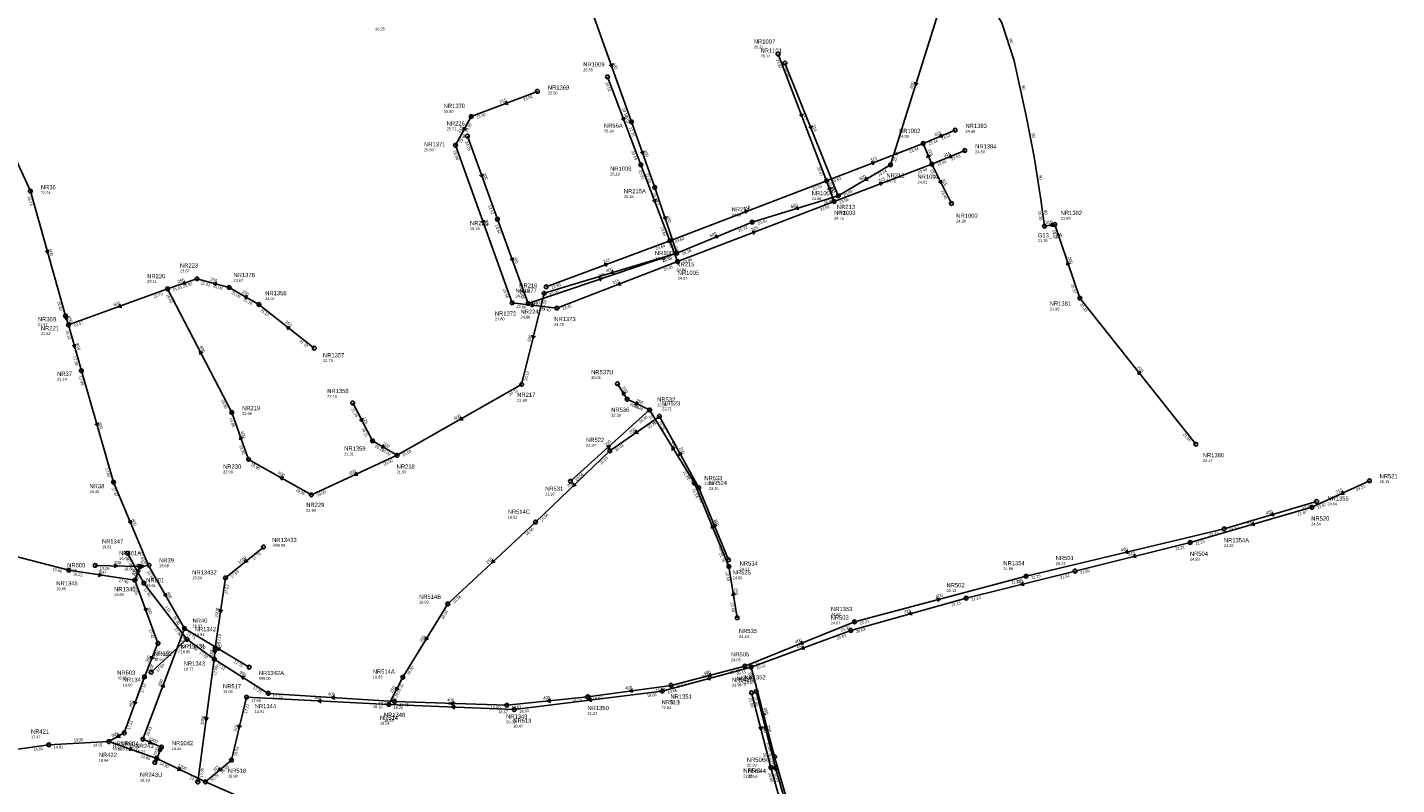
# Model space of a CAD drawing. Header units: metres. Extents: x 179992 to 198392, y 351761 to 369438.
# Tile 187 of 194: x 196991 to 197576, y 363455 to 363778. Entities that reach past the tile are written whole.
import ezdxf

# ---------------------------------------------------------------- set-up
doc = ezdxf.new("R2010")
doc.units = ezdxf.units.M

msp = doc.modelspace()

# ---------------------------------------------------------------- linework, layer by layer
at = {"layer": 'B-WE-RI-DRAINAGE-DRAIN_GVK_1000', "linetype": 'Continuous'}
for points in [[(197075.51, 363542.96), (197091.74, 363556.19)], [(197071.164, 363513.075), (197075.51, 363542.96)], [(197070.73, 363508.25), (197063.699, 363455.76)], [(197070.73, 363508.25), (197071.164, 363513.075)]]:
    msp.add_lwpolyline(points, dxfattribs=at)
at = {"layer": 'B-WE-RI-DRAINAGE-RIOOLPUT_INSPECTIEPUT'}
for centre in [(197091.74, 363556.19), (197075.51, 363542.96), (197071.16, 363513.08), (197063.7, 363455.76)]:
    msp.add_circle(centre, 0.8, dxfattribs=at)
at = {"layer": 'B-WE-RI-DRAINAGE_STROMINGSRICHTING'}
for points in [[(197084.29, 363551.04), (197083.62, 363549.58), (197085.2, 363549.93)], [(197072.83, 363529.55), (197073.34, 363528.02), (197074.26, 363529.34)], [(197070.31, 363512.29), (197070.95, 363510.66), (197071.86, 363512.15)], [(197066.69, 363483.53), (197067.21, 363482.01), (197068.12, 363483.34)]]:
    msp.add_lwpolyline(points, dxfattribs=at)
at = {"layer": 'B-WE-RI-GWA-POMPPUT'}
msp.add_circle((197425.8, 363693.34), 0.8, dxfattribs=at)
at = {"layer": 'B-WE-RI-GWA-RIOOLLEIDING', "linetype": 'Continuous'}
for points in [[(197430.23, 363694.04), (197425.8, 363693.34)], [(197440.95, 363662.52), (197430.23, 363694.04)], [(197050.74, 363666.53), (197063.33, 363670.86)], [(197063.33, 363670.86), (197077.082, 363667.135)], [(197077.082, 363667.135), (197089.83, 363659.84)], [(197089.83, 363659.84), (197113.5, 363641.2)], [(197490.57, 363600.13), (197440.95, 363662.52)], [(197129.92, 363617.76), (197138.44, 363601.55)], [(196963.77, 363557.77), (197008.49, 363546.27)], [(197038.91, 363547.83), (197042.59, 363548.3)], [(197057.99, 363521.39), (197085.689, 363504.81)]]:
    msp.add_lwpolyline(points, dxfattribs=at)
at = {"layer": 'B-WE-RI-GWA-RIOOLLEIDING_BETON_1000', "linetype": 'Continuous'}
for points in [[(197040.19, 363474.023), (197048.086, 363470.63)], [(197048.086, 363470.63), (197046.112, 363465.849)], [(197046.112, 363465.849), (197045.31, 363464.1)]]:
    msp.add_lwpolyline(points, dxfattribs=at)
at = {"layer": 'B-WE-RI-GWA-RIOOLLEIDING_BETON_300', "linetype": 'Continuous'}
for points in [[(197008.49, 363546.27), (197036.8, 363541.99)], [(197036.8, 363541.99), (197038.91, 363547.83)], [(197036.8, 363541.99), (197046.65, 363515.03)], [(197046.65, 363515.03), (197040.86, 363500.7)], [(197040.86, 363500.7), (197032.21, 363476.7)], [(197032.21, 363476.7), (197025.62, 363472.99)]]:
    msp.add_lwpolyline(points, dxfattribs=at)
at = {"layer": 'B-WE-RI-GWA-RIOOLLEIDING_BETON_400', "linetype": 'Continuous'}
for points in [[(197232.46, 363784.57), (197249.15, 363737.88)], [(197249.15, 363737.88), (197259.11, 363709.86)], [(197259.11, 363709.86), (197268.54, 363681.84)]]:
    msp.add_lwpolyline(points, dxfattribs=at)
at = {"layer": 'B-WE-RI-GWA-RIOOLLEIDING_BETON_500', "linetype": 'Continuous'}
msp.add_lwpolyline([(196975.72, 363743.73), (196992.05, 363708.33)], dxfattribs=at)
at = {"layer": 'B-WE-RI-GWA-RIOOLLEIDING_BETON_600', "linetype": 'Continuous'}
for points in [[(197381.27, 363787.03), (197359.93, 363719.52)], [(197359.93, 363719.52), (197337.64, 363706.34)], [(196992.05, 363708.33), (197007.05, 363654.97)], [(197337.64, 363706.34), (197300.75, 363695.07)], [(197300.75, 363695.07), (197268.54, 363681.84)], [(197268.54, 363681.84), (197211.838, 363664.632)], [(197050.74, 363666.53), (197008.35, 363651.13)], [(197078.2, 363613.68), (197050.74, 363666.53)], [(197211.838, 363664.632), (197202.2, 363625.68)], [(197007.05, 363654.97), (197008.35, 363651.13)], [(197202.2, 363625.68), (197148.9, 363595.38)], [(197085.378, 363593.667), (197078.2, 363613.68)], [(197148.9, 363595.38), (197112.241, 363578.472)], [(197112.241, 363578.472), (197085.378, 363593.667)]]:
    msp.add_lwpolyline(points, dxfattribs=at)
at = {"layer": 'B-WE-RI-GWA-RIOOLLEIDING_BETON_800', "linetype": 'Continuous'}
for points in [[(197008.35, 363651.13), (197013.87, 363631.56)], [(197013.87, 363631.56), (197027.64, 363583.85)], [(197057.99, 363521.39), (197040.19, 363474.023)]]:
    msp.add_lwpolyline(points, dxfattribs=at)
at = {"layer": 'B-WE-RI-GWA-RIOOLLEIDING_GRES_200', "linetype": 'Continuous'}
for points in [[(197138.44, 363601.55), (197148.9, 363595.38)], [(197019.8, 363548.33), (197038.91, 363547.83)]]:
    msp.add_lwpolyline(points, dxfattribs=at)
at = {"layer": 'B-WE-RI-GWA-RIOOLLEIDING_GVK_1200', "linetype": 'Continuous'}
for points in [[(196999.93, 363471.64), (197025.62, 363472.99)], [(197025.62, 363472.99), (197046.112, 363465.849)], [(197046.112, 363465.849), (197066.916, 363455.804)], [(197066.916, 363455.804), (197100.003, 363441.281)]]:
    msp.add_lwpolyline(points, dxfattribs=at)
at = {"layer": 'B-WE-RI-GWA-RIOOLLEIDING_GVK_800', "linetype": 'Continuous'}
for points in [[(197027.64, 363583.85), (197042.59, 363548.3)], [(197042.59, 363548.3), (197057.99, 363521.39)]]:
    msp.add_lwpolyline(points, dxfattribs=at)
at = {"layer": 'B-WE-RI-GWA-RIOOLLEIDING_GVK_900', "linetype": 'Continuous'}
msp.add_lwpolyline([(196968.3, 363467.15), (196999.93, 363471.64)], dxfattribs=at)
at = {"layer": 'B-WE-RI-GWA-RIOOLPUT_INSPECTIEPUT'}
for centre in [(197249.15, 363737.88), (197359.93, 363719.52), (196992.05, 363708.33), (197259.11, 363709.86), (197300.75, 363695.07), (197430.23, 363694.04), (197268.54, 363681.84), (197063.33, 363670.86), (197050.74, 363666.53), (197077.08, 363667.14), (197089.83, 363659.84), (197211.84, 363664.63), (197440.95, 363662.52), (197007.05, 363654.97), (197008.35, 363651.13), (197113.5, 363641.2), (197013.87, 363631.56), (197202.2, 363625.68), (197078.2, 363613.68), (197129.92, 363617.76), (197138.44, 363601.55), (197148.9, 363595.38), (197490.57, 363600.13), (197085.38, 363593.67), (197027.64, 363583.85), (197112.24, 363578.47), (197019.8, 363548.33), (197038.91, 363547.83), (197042.8, 363548.41), (197008.49, 363546.27), (197036.8, 363541.99), (197057.99, 363521.39), (197046.65, 363515.03), (197040.86, 363500.7), (197085.69, 363504.81), (196999.93, 363471.64), (197025.62, 363472.99), (197032.21, 363476.7), (197040.19, 363474.02), (197048.09, 363470.63), (197045.31, 363464.1), (197066.92, 363455.8)]:
    msp.add_circle(centre, 0.8, dxfattribs=at)
at = {"layer": 'B-WE-RI-GWA-RIOOLPUT_OVERSTORTPUT'}
msp.add_circle((197046.11, 363465.85), 0.8, dxfattribs=at)
at = {"layer": 'B-WE-RI-GWA_STROMINGSRICHTING'}
for points in [[(197241, 363762.82), (197240.8, 363761.22), (197239.64, 363762.34)], [(197370.35, 363754.87), (197370.6, 363753.28), (197371.72, 363754.43)], [(197254.33, 363725.47), (197254.13, 363723.87), (197252.97, 363724.99)], [(197349.66, 363714.28), (197348.79, 363712.93), (197350.39, 363713.04)], [(197320.36, 363701.81), (197319.2, 363700.71), (197320.78, 363700.44)], [(197264.05, 363697.44), (197263.83, 363695.85), (197262.68, 363696.99)], [(197285.7, 363689.67), (197284.65, 363688.46), (197286.25, 363688.34)], [(197429.43, 363694.7), (197428.02, 363693.69), (197429.68, 363693.16)], [(196999.85, 363683.23), (196999.55, 363681.65), (196998.47, 363682.84)], [(197436.74, 363677.15), (197435.59, 363678.28), (197435.37, 363676.68)], [(197241.36, 363674.34), (197240.19, 363673.24), (197241.78, 363672.97)], [(197058.16, 363669.84), (197057.03, 363668.7), (197058.63, 363668.48)], [(197071.78, 363669.32), (197070.21, 363669), (197071.41, 363667.93)], [(197030.65, 363660), (197029.54, 363658.83), (197031.14, 363658.64)], [(197085.06, 363663.4), (197083.46, 363663.49), (197084.35, 363662.15)], [(197007.94, 363654.78), (197007.7, 363653.05), (197006.46, 363654.28)], [(197103.24, 363650.19), (197101.66, 363650.52), (197102.35, 363649.06)], [(197011.41, 363642.93), (197011.11, 363641.34), (197010.03, 363642.54)], [(197206.67, 363646.73), (197207.02, 363645.16), (197208.06, 363646.38)], [(197065.77, 363639.16), (197064.47, 363640.1), (197064.5, 363638.5)], [(197467.22, 363630.65), (197465.76, 363631.33), (197466.09, 363629.75)], [(197021.05, 363609.29), (197020.76, 363607.7), (197019.66, 363608.89)], [(197134.15, 363611.26), (197134.18, 363609.66), (197132.87, 363610.59)], [(197176.45, 363611.87), (197175.55, 363610.53), (197177.16, 363610.62)], [(197082.95, 363602.56), (197081.79, 363603.67), (197081.6, 363602.07)], [(197142.8, 363599.82), (197143.67, 363598.46), (197142.06, 363598.58)], [(197100.42, 363585.99), (197098.81, 363586.07), (197099.71, 363584.73)], [(197131.58, 363588.18), (197130.57, 363586.93), (197132.18, 363586.88)], [(197035.22, 363567.68), (197035.11, 363566.07), (197033.89, 363567.12)], [(197027.93, 363548.84), (197029.35, 363548.08), (197027.9, 363547.4)], [(197039.1, 363548.64), (197040.75, 363548.07), (197039.3, 363547.09)], [(197021.33, 363545.06), (197022.64, 363544.13), (197021.11, 363543.63)], [(197037.65, 363546.64), (197037.85, 363544.91), (197039.12, 363546.11)], [(197050.2, 363536.45), (197050.29, 363534.84), (197048.95, 363535.74)], [(197041.91, 363530.11), (197041.72, 363528.51), (197040.55, 363529.62)], [(197043.63, 363509.47), (197043.76, 363507.86), (197044.96, 363508.93)], [(197073.44, 363512.98), (197071.84, 363513.1), (197072.71, 363511.74)], [(197047.91, 363496.61), (197049.09, 363497.71), (197049.26, 363496.11)], [(197036.35, 363490.3), (197036.53, 363488.7), (197037.7, 363489.81)], [(197029.89, 363476.29), (197028.91, 363474.84), (197030.66, 363474.93)], [(197043.01, 363473.66), (197044.14, 363472.33), (197042.4, 363472.23)], [(197034.74, 363470.57), (197035.87, 363469.42), (197034.27, 363469.21)], [(197045.65, 363466.72), (197045.71, 363464.97), (197047.07, 363466.07)], [(197046.97, 363469.98), (197047.1, 363468.24), (197048.42, 363469.38)], [(197055.53, 363462.1), (197056.51, 363460.83), (197054.9, 363460.8)]]:
    msp.add_lwpolyline(points, dxfattribs=at)
at = {"layer": 'B-WE-RI-HWA-RIOOLLEIDING', "linetype": 'Continuous'}
for points in [[(197247.33, 363619.34), (197243.17, 363625.99)], [(197247.33, 363619.34), (197256.95, 363614.76)], [(197223.05, 363584.28), (197256.95, 363614.76)], [(197256.95, 363614.76), (197276.06, 363583.46)], [(197276.06, 363583.46), (197290.83, 363547.84)], [(197290.83, 363547.84), (197294.4, 363525.94)]]:
    msp.add_lwpolyline(points, dxfattribs=at)
at = {"layer": 'B-WE-RI-HWA-RIOOLLEIDING_PVC_250', "linetype": 'Continuous'}
for points in [[(197302.531, 363494.396), (197310.799, 363461.781)], [(197310.799, 363461.781), (197321.619, 363424.03)]]:
    msp.add_lwpolyline(points, dxfattribs=at)
at = {"layer": 'B-WE-RI-HWA-RIOOLLEIDING_PVC_400', "linetype": 'Continuous'}
for points in [[(197070.73, 363508.25), (197093.83, 363493.64)], [(197093.83, 363493.64), (197147.85, 363490.14)], [(197147.85, 363490.14), (197195.81, 363488.55)]]:
    msp.add_lwpolyline(points, dxfattribs=at)
at = {"layer": 'B-WE-RI-HWA-RIOOLPUT_INSPECTIEPUT'}
for centre in [(197243.17, 363625.99), (197247.33, 363619.34), (197256.95, 363614.76), (197223.05, 363584.28), (197276.06, 363583.46), (197290.83, 363547.84), (197294.4, 363525.94), (197093.83, 363493.64), (197147.85, 363490.14), (197302.53, 363494.4), (197195.81, 363488.55), (197310.8, 363461.78)]:
    msp.add_circle(centre, 0.8, dxfattribs=at)
at = {"layer": 'B-WE-RI-HWA_STROMINGSRICHTING'}
for points in [[(197246.74, 363621.76), (197245.25, 363622.67), (197245.42, 363620.93)], [(197251.15, 363618.32), (197252.14, 363617.05), (197250.53, 363617.02)], [(197238.45, 363599.09), (197240, 363599.52), (197239.41, 363598.02)], [(197267.87, 363598.26), (197266.51, 363599.11), (197266.64, 363597.51)], [(197284.66, 363564.6), (197283.45, 363565.65), (197283.33, 363564.04)], [(197293.56, 363535.58), (197292.61, 363536.89), (197292.14, 363535.35)], [(197083.88, 363500.78), (197082.28, 363500.95), (197083.11, 363499.57)], [(197122.32, 363492.52), (197120.84, 363491.89), (197122.23, 363491.08)], [(197173.29, 363490.02), (197171.83, 363489.34), (197173.25, 363488.58)], [(197307.01, 363479.66), (197306.66, 363478.09), (197305.61, 363479.31)]]:
    msp.add_lwpolyline(points, dxfattribs=at)
at = {"layer": 'B-WE-RI-PERSLEIDING_PP_90', "linetype": 'Continuous'}
msp.add_lwpolyline([(197381.27, 363787.03), (197386.224, 363783.576), (197393.924, 363784.602), (197398.03, 363785.629), (197400.34, 363785.885), (197401.623, 363785.885), (197402.906, 363785.372), (197404.446, 363784.859), (197405.473, 363783.832), (197407.526, 363780.239), (197412.916, 363764.07), (197418.049, 363740.459), (197421.385, 363723.007), (197424.208, 363704.785), (197425.8, 363693.34)], dxfattribs=at)
at = {"layer": 'B-WE-RI-RIOOLLEIDING_BETON_300', "linetype": 'Continuous'}
for points in [[(197300.37, 363504.83), (197310.4, 363466.48)], [(197310.4, 363466.48), (197318.26, 363438.83)]]:
    msp.add_lwpolyline(points, dxfattribs=at)
at = {"layer": 'B-WE-RI-RIOOLLEIDING_PVC_110', "linetype": 'Continuous'}
for points in [[(197040.57, 363540.75), (197033.65, 363553.51)], [(197059.04, 363516.74), (197040.57, 363540.75)], [(197043.79, 363502.7), (197059.04, 363516.74)], [(197059.04, 363516.74), (197070.73, 363508.25)]]:
    msp.add_lwpolyline(points, dxfattribs=at)
at = {"layer": 'B-WE-RI-RIOOLPUT_INSPECTIEPUT'}
for centre in [(197033.65, 363553.51), (197040.57, 363540.75), (197059.04, 363516.74), (197070.73, 363508.25), (197043.79, 363502.7), (197310.4, 363466.48)]:
    msp.add_circle(centre, 0.8, dxfattribs=at)
at = {"layer": 'B-WE-RI-SWA-RIOOLLEIDING', "linetype": 'Continuous'}
for points in [[(197332.59, 363712.71), (197311.86, 363766.91)], [(197238.91, 363757.12), (197253.2, 363719.57)], [(197373.97, 363728.7), (197332.59, 363712.71)], [(197377.64, 363719.85), (197373.97, 363728.7)], [(197253.2, 363719.57), (197265.54, 363687.11)], [(197377.64, 363719.85), (197335.87, 363703.86)], [(197386, 363703.04), (197377.64, 363719.85)], [(197335.87, 363703.86), (197332.59, 363712.71)], [(197335.87, 363703.86), (197268.89, 363678.2)], [(197268.89, 363678.2), (197265.54, 363687.11)]]:
    msp.add_lwpolyline(points, dxfattribs=at)
at = {"layer": 'B-WE-RI-SWA-RIOOLLEIDING_PVC_315', "linetype": 'Continuous'}
for points in [[(197180.597, 363740.196), (197208.912, 363750.964)], [(197173.893, 363727.901), (197180.597, 363740.196)], [(197373.97, 363728.7), (197387.602, 363734.418)], [(197198.095, 363660.599), (197173.893, 363727.901)], [(197377.64, 363719.85), (197391.744, 363725.664)], [(197332.59, 363712.71), (197265.54, 363687.11)], [(197212.674, 363667.41), (197265.54, 363687.11)], [(197217.313, 363658.31), (197268.89, 363678.2)], [(197217.313, 363658.31), (197198.095, 363660.599)]]:
    msp.add_lwpolyline(points, dxfattribs=at)
at = {"layer": 'B-WE-RI-SWA-RIOOLLEIDING_PVC_400', "linetype": 'Continuous'}
for points in [[(197542.23, 363575.63), (197502.62, 363563.9)], [(197502.62, 363563.9), (197417.95, 363543.7)], [(197344.56, 363524.21), (197417.95, 363543.7)], [(197297.7, 363505.29), (197344.56, 363524.21)], [(197266.09, 363497.05), (197297.7, 363505.29)], [(197266.09, 363497.05), (197230.44, 363492.16)], [(197195.81, 363488.55), (197230.44, 363492.16)]]:
    msp.add_lwpolyline(points, dxfattribs=at)
at = {"layer": 'B-WE-RI-SWA-RIOOLPUT_INSPECTIEPUT'}
for centre in [(197311.86, 363766.91), (197238.91, 363757.12), (197208.91, 363750.96), (197180.6, 363740.2), (197387.6, 363734.42), (197173.89, 363727.9), (197373.97, 363728.7), (197391.74, 363725.66), (197253.2, 363719.57), (197377.64, 363719.85), (197332.59, 363712.71), (197335.87, 363703.86), (197386, 363703.04), (197265.54, 363687.11), (197268.89, 363678.2), (197212.67, 363667.41), (197198.1, 363660.6), (197217.31, 363658.31), (197542.23, 363575.63), (197502.62, 363563.9), (197417.95, 363543.7), (197344.56, 363524.21), (197297.7, 363505.29), (197266.09, 363497.05), (197230.44, 363492.16)]:
    msp.add_circle(centre, 0.8, dxfattribs=at)
at = {"layer": 'B-WE-RI-SWA_STROMINGSRICHTING'}
for points in [[(197195.84, 363746.76), (197194.75, 363745.58), (197196.36, 363745.42)], [(197246.22, 363739.95), (197246.05, 363738.34), (197244.87, 363739.43)], [(197322.38, 363741.41), (197322.22, 363739.81), (197321.04, 363740.9)], [(197177.3, 363735.66), (197177.24, 363734.05), (197178.57, 363734.97)], [(197381.84, 363732.78), (197380.79, 363731.56), (197382.39, 363731.45)], [(197377.12, 363723.13), (197375.8, 363724.28), (197375.68, 363722.54)], [(197351.68, 363720.86), (197353.28, 363720.71), (197352.2, 363719.51)], [(197385.75, 363723.97), (197384.69, 363722.76), (197386.3, 363722.64)], [(197381.82, 363713.05), (197381.82, 363711.44), (197380.53, 363712.41)], [(197334.42, 363710.02), (197334.23, 363708.29), (197332.96, 363709.48)], [(197355.15, 363712.01), (197356.76, 363711.85), (197355.67, 363710.67)], [(197259.53, 363704.94), (197259.37, 363703.34), (197258.19, 363704.43)], [(197186.18, 363695.85), (197185.99, 363694.25), (197184.83, 363695.36)], [(197297.46, 363700.07), (197299.07, 363699.91), (197297.98, 363698.72)], [(197300.78, 363691.19), (197302.38, 363691.03), (197301.29, 363689.84)], [(197237.51, 363677.43), (197239.11, 363677.26), (197238.01, 363676.08)], [(197244.19, 363669.44), (197243.1, 363668.26), (197244.7, 363668.1)], [(197206.36, 363660.34), (197207.7, 363659.45), (197206.19, 363658.91)], [(197523.6, 363570.86), (197522.42, 363569.77), (197524.01, 363569.48)], [(197461.52, 363554.83), (197460.29, 363553.8), (197461.85, 363553.43)], [(197379.68, 363534.28), (197381.26, 363533.96), (197380.05, 363532.89)], [(197322.2, 363515.96), (197321.13, 363514.75), (197322.73, 363514.62)], [(197283.11, 363502.23), (197281.9, 363501.17), (197283.47, 363500.84)], [(197214.48, 363491.22), (197213.12, 363490.35), (197214.63, 363489.79)], [(197249.59, 363495.51), (197248.27, 363494.6), (197249.79, 363494.09)]]:
    msp.add_lwpolyline(points, dxfattribs=at)
at = {"layer": 'B-WE-RI-VWA-RIOOLLEIDING', "linetype": 'Continuous'}
for points in [[(197314.82, 363763.04), (197337.64, 363706.34)], [(197084.54, 363491.96), (197078.05, 363465.13)], [(197078.05, 363465.13), (197066.916, 363455.804)]]:
    msp.add_lwpolyline(points, dxfattribs=at)
at = {"layer": 'B-WE-RI-VWA-RIOOLLEIDING_PE_315', "linetype": 'Continuous'}
msp.add_lwpolyline([(197342.96, 363520.56), (197300.37, 363504.83)], dxfattribs=at)
at = {"layer": 'B-WE-RI-VWA-RIOOLLEIDING_PVC_200', "linetype": 'Continuous'}
for points in [[(197191.82, 363696.27), (197178.97, 363731.85)], [(197205.03, 363660.26), (197191.82, 363696.27)], [(197268.54, 363681.84), (197205.03, 363660.26)]]:
    msp.add_lwpolyline(points, dxfattribs=at)
at = {"layer": 'B-WE-RI-VWA-RIOOLLEIDING_PVC_250', "linetype": 'Continuous'}
for points in [[(197239.91, 363597.3), (197261.14, 363612.04)], [(197261.14, 363612.04), (197277.96, 363581.53)], [(197208.145, 363566.87), (197239.91, 363597.3)], [(197277.96, 363581.53), (197290.68, 363550.7)], [(197170.633, 363531.846), (197208.145, 363566.87)], [(197151.33, 363500.55), (197170.633, 363531.846)], [(197151.33, 363500.55), (197145.42, 363488.89)], [(197308.839, 363461.884), (197300.551, 363493.9)], [(197319.598, 363423.333), (197308.839, 363461.884)]]:
    msp.add_lwpolyline(points, dxfattribs=at)
at = {"layer": 'B-WE-RI-VWA-RIOOLLEIDING_PVC_300', "linetype": 'Continuous'}
for points in [[(197145.42, 363488.89), (197084.54, 363491.96)], [(197199.05, 363486.73), (197145.42, 363488.89)]]:
    msp.add_lwpolyline(points, dxfattribs=at)
at = {"layer": 'B-WE-RI-VWA-RIOOLLEIDING_PVC_315', "linetype": 'Continuous'}
for points in [[(197540.25, 363573.15), (197564.79, 363584.51)], [(197488.1, 363558.11), (197540.25, 363573.15)], [(197438.9, 363545.91), (197488.1, 363558.11)], [(197438.9, 363545.91), (197392.3, 363534.32)], [(197392.3, 363534.32), (197342.96, 363520.56)], [(197300.37, 363504.83), (197262.37, 363494.61)], [(197262.37, 363494.61), (197199.05, 363486.73)]]:
    msp.add_lwpolyline(points, dxfattribs=at)
at = {"layer": 'B-WE-RI-VWA-RIOOLPUT_INSPECTIEPUT'}
for centre in [(197314.82, 363763.04), (197178.97, 363731.85), (197337.64, 363706.34), (197191.82, 363696.27), (197205.03, 363660.26), (197261.14, 363612.04), (197239.91, 363597.3), (197564.79, 363584.51), (197277.96, 363581.53), (197540.25, 363573.15), (197208.14, 363566.87), (197488.1, 363558.11), (197290.68, 363550.7), (197438.9, 363545.91), (197170.63, 363531.85), (197392.3, 363534.32), (197342.96, 363520.56), (197300.37, 363504.83), (197151.33, 363500.55), (197084.54, 363491.96), (197262.37, 363494.61), (197300.55, 363493.9), (197145.42, 363488.89), (197199.05, 363486.73), (197078.05, 363465.13), (197308.84, 363461.88)]:
    msp.add_circle(centre, 0.8, dxfattribs=at)
at = {"layer": 'B-WE-RI-VWA_STROMINGSRICHTING'}
for points in [[(197326.36, 363736.29), (197326.23, 363734.69), (197325.02, 363735.76)], [(197185.58, 363715.66), (197185.4, 363714.06), (197184.23, 363715.17)], [(197198.61, 363679.86), (197198.42, 363678.27), (197197.25, 363679.37)], [(197235.19, 363671.27), (197236.79, 363671.05), (197235.65, 363669.9)], [(197251.3, 363606.08), (197250.53, 363604.67), (197252.12, 363604.9)], [(197270.88, 363595.87), (197269.55, 363596.79), (197269.61, 363595.18)], [(197224.57, 363583.6), (197224.03, 363582.08), (197225.57, 363582.56)], [(197553.52, 363580.09), (197552.52, 363578.83), (197554.13, 363578.78)], [(197285.53, 363565.06), (197284.32, 363566.11), (197284.2, 363564.51)], [(197515.36, 363566.72), (197514.17, 363565.63), (197515.76, 363565.34)], [(197189.95, 363550.87), (197189.39, 363549.36), (197190.93, 363549.81)], [(197464.72, 363553.06), (197463.5, 363552.01), (197465.07, 363551.66)], [(197416.82, 363541.16), (197415.6, 363540.11), (197417.17, 363539.76)], [(197368.82, 363528.52), (197367.63, 363527.44), (197369.21, 363527.13)], [(197161.12, 363517.8), (197160.98, 363516.2), (197162.35, 363517.05)], [(197322.77, 363513.87), (197321.66, 363512.7), (197323.27, 363512.52)], [(197148.38, 363496.33), (197148.38, 363494.72), (197149.67, 363495.68)], [(197282.57, 363500.79), (197281.37, 363499.72), (197282.95, 363499.4)], [(197116.45, 363491.07), (197114.98, 363490.43), (197116.38, 363489.63)], [(197232.05, 363491.56), (197230.71, 363490.67), (197232.23, 363490.13)], [(197173.7, 363488.47), (197172.23, 363487.81), (197173.64, 363487.03)], [(197080.93, 363480.11), (197081.29, 363478.55), (197082.33, 363479.78)], [(197305.03, 363479.47), (197304.7, 363477.89), (197303.64, 363479.11)], [(197073.12, 363461.94), (197072.48, 363460.47), (197074.05, 363460.84)]]:
    msp.add_lwpolyline(points, dxfattribs=at)
at = {"layer": 'B-WE-RI_STROMINGSRICHTING'}
msp.add_lwpolyline([(197306.45, 363484.44), (197305.39, 363485.66), (197305.05, 363484.08)], dxfattribs=at)

# ---------------------------------------------------------------- texts
at = {"layer": 'B-WE-RI-DRAINAGE_AFM'}
for rotation, p in [(39.19, (197081.52, 363548.85)), (81.73, (197072.27, 363526.08)), (84.86, (197069.99, 363508.66)), (82.37, (197066.16, 363480.04))]:
    msp.add_text('1000', height=1.3, rotation=rotation, dxfattribs=at).set_placement(p)
at = {"layer": 'B-WE-RI-DRAINAGE_BOB'}
for s, rotation, p in [('17.70', 39.19, (197087.61, 363550.5)), ('17.63', 39.19, (197078.2, 363542.83)), ('17.63', 81.73, (197076.31, 363535.97)), ('17.10', 81.73, (197073.23, 363514.8)), ('17.08', 82.37, (197071.61, 363501.27)), ('17.00', 82.37, (197065.75, 363457.5))]:
    msp.add_text(s, height=1.2, rotation=rotation, dxfattribs=at).set_placement(p)
at = {"layer": 'B-WE-RI-DRAINAGE_PUTDEKSELNIVEAU'}
for s, p in [('-999.99', (197095.47, 363556.27)), ('19.34', (197061.27, 363542.42)), ('18.85', (197056.33, 363510.8))]:
    msp.add_text(s, height=1.2, dxfattribs=at).set_placement(p)
at = {"layer": 'B-WE-RI-DRAINAGE_PUTNUMMER'}
for s, p in [('NR13433', (197095.47, 363558.31)), ('NR13432', (197061.27, 363544.46)), ('NR13431', (197056.33, 363512.84))]:
    msp.add_text(s, height=1.8, dxfattribs=at).set_placement(p)
at = {"layer": 'B-WE-RI-GWA_AFM'}
for s, rotation, p in [('400', -70.33, (197241.02, 363762.95)), ('600', 72.46, (197369.38, 363752.02)), ('400', -70.43, (197254.34, 363725.6)), ('600', 30.6, (197347.04, 363712.83)), ('600', 16.99, (197317.48, 363701)), ('400', -71.4, (197264.07, 363697.56)), ('315', 8.98, (197426.35, 363694.21)), ('600', 22.33, (197282.91, 363688.6)), ('600', -74.3, (196999.88, 363683.37)), ('200', -71.22, (197435.83, 363680)), ('250', -15.16, (197068.91, 363670.16)), ('600', 16.88, (197238.46, 363673.56)), ('250', 18.98, (197055.31, 363668.93)), ('250', -29.78, (197082.48, 363664.96)), ('600', 19.97, (197027.81, 363659.05)), ('600', -71.3, (197007.94, 363654.78)), ('250', -38.22, (197100.94, 363652.11)), ('800', -74.25, (197011.44, 363643.06)), ('600', -62.54, (197064.44, 363641.83)), ('600', 76.1, (197205.88, 363643.84)), ('200', -51.5, (197465.41, 363633.02)), ('600', 29.62, (197173.8, 363610.43)), ('800', -73.9, (197021.06, 363609.44)), ('125', -62.27, (197134.16, 363611.39)), ('600', -70.27, (197081.98, 363605.42)), ('200', -30.53, (197142.72, 363599.92)), ('600', -29.49, (197097.84, 363587.52)), ('600', 24.76, (197128.83, 363586.99)), ('800', -67.19, (197035.22, 363567.8)), ('200', -1.5, (197027.82, 363548.9)), ('200', 7.28, (197039.1, 363548.65)), ('300', -8.6, (197021.21, 363545.11)), ('300', 70.14, (197036.59, 363543.7)), ('800', -60.22, (197050.19, 363536.57)), ('300', -69.93, (197041.92, 363530.24)), ('250', -30.9, (197070.9, 363514.58)), ('300', 68, (197042.45, 363506.73)), ('800', 69.4, (197047.82, 363496.52)), ('300', 70.18, (197035.27, 363487.48)), ('1200', 3.01, (197010.66, 363473)), ('300', 29.38, (197027.18, 363474.77)), ('1000', -23.25, (197042.54, 363473.84)), ('1200', -19.21, (197034.15, 363470.83)), ('1000', 67.57, (197045.58, 363466.61)), ('1200', -25.77, (197054.98, 363462.42))]:
    msp.add_text(s, height=1.3, rotation=rotation, dxfattribs=at).set_placement(p)
at = {"layer": 'B-WE-RI-GWA_BOB'}
for s, rotation, p in [('23.16', -70.33, (197245.17, 363743.68)), ('22.78', -70.43, (197248.12, 363735.39)), ('22.38', 72.46, (197362.25, 363720.88)), ('22.63', -70.43, (197255.14, 363715.66)), ('20.54', 30.6, (197354.99, 363714.51)), ('22.13', -71.4, (197258.04, 363707.39)), ('20.48', 30.6, (197340.28, 363705.81)), ('19.74', -74.3, (196990.86, 363705.92)), ('20.48', 16.99, (197331.66, 363702.63)), ('20.40', 16.99, (197303.19, 363693.93)), ('20.32', 22.33, (197295.14, 363690.82)), ('20.24', -71.22, (197429.17, 363691.57)), ('21.55', -71.4, (197264.67, 363687.71)), ('20.28', 22.33, (197271.07, 363680.93)), ('20.30', 16.88, (197262.56, 363678.14)), ('21.01', 18.98, (197053.22, 363665.48)), ('21.02', 18.98, (197057.49, 363666.95)), ('21.02', -15.16, (197064.79, 363668.6)), ('21.09', -15.16, (197070.05, 363667.18)), ('21.09', -29.78, (197077.92, 363664.58)), ('20.20', 16.88, (197214.27, 363663.49)), ('20.37', -71.22, (197437.06, 363668.38)), ('19.63', -74.3, (197003.48, 363661.03)), ('19.70', 19.97, (197044.96, 363662.52)), ('19.69', -62.54, (197050.06, 363663.93)), ('21.16', -29.78, (197083.03, 363661.66)), ('20.20', 76.1, (197211.95, 363657.6)), ('20.43', -51.5, (197440.79, 363659.83)), ('21.16', -38.22, (197090.29, 363657.19)), ('18.12', -74.25, (197007.16, 363648.72)), ('19.47', 19.97, (197010.84, 363650.12)), ('21.33', -38.22, (197107.04, 363643.99)), ('17.99', -74.25, (197010.29, 363637.62)), ('20.12', 76.1, (197204.43, 363627.19)), ('17.99', -73.9, (197012.7, 363629.14)), ('19.86', -62.54, (197073.47, 363618.88)), ('20.12', 29.62, (197197.18, 363620.75)), ('21.20', -62.27, (197129.26, 363615.15)), ('19.86', -70.27, (197077.18, 363611.19)), ('20.11', -62.27, (197133.68, 363606.73)), ('21.60', -51.5, (197484.93, 363604.33)), ('19.90', -70.27, (197081.39, 363599.46)), ('20.11', -30.53, (197139.25, 363598.98)), ('20.00', -30.53, (197142.13, 363597.28)), ('20.00', 29.62, (197151.53, 363594.8)), ('17.66', -73.9, (197024.02, 363589.88)), ('19.90', -29.49, (197086.23, 363591.12)), ('20.00', 24.76, (197143.48, 363590.9)), ('17.67', -67.19, (197026.76, 363581.31)), ('19.95', -29.49, (197105.44, 363580.25)), ('19.95', 24.76, (197114.81, 363577.68)), ('17.40', -67.19, (197038.29, 363553.87)), ('18.66', -14.42, (197001.46, 363546.22)), ('18.22', -8.6, (197010.2, 363544.19)), ('19.06', -1.5, (197021.75, 363546.48)), ('18.66', -1.5, (197032.07, 363546.21)), ('16.69', -60.22, (197042.02, 363545.67)), ('17.96', -8.6, (197029.81, 363541.23)), ('17.53', -69.93, (197035.8, 363539.49)), ('16.40', -60.22, (197053.05, 363526.4)), ('17.41', -69.93, (197042.63, 363520.8)), ('17.71', -30.9, (197058.78, 363518.82)), ('16.42', 69.4, (197057.28, 363514.39)), ('17.11', 68, (197045.77, 363508.05)), ('17.75', -30.9, (197078.93, 363506.76)), ('17.08', 68, (197043.28, 363501.88)), ('17.12', 70.18, (197040.25, 363493.69)), ('17.11', 70.18, (197034.58, 363477.97)), ('16.61', 69.4, (197042.58, 363475.26)), ('14.91', 3.01, (197018.92, 363470.84)), ('14.91', 8.08, (196993.45, 363468.9)), ('14.91', 3.01, (197002.02, 363469.95)), ('14.91', -19.21, (197026.92, 363470.63)), ('14.80', -19.21, (197039.1, 363466.39)), ('14.90', -25.77, (197047.13, 363463.36)), ('14.79', -25.77, (197060.01, 363457.14))]:
    msp.add_text(s, height=1.2, rotation=rotation, dxfattribs=at).set_placement(p)
at = {"layer": 'B-WE-RI-GWA_PUTDEKSELNIVEAU'}
for s, p in [('26.25', (197139.55, 363777.04)), ('25.34', (197237.41, 363733.38)), ('24.72', (197358.21, 363712.1)), ('22.24', (196996.56, 363707.03)), ('25.18', (197245.93, 363705.36)), ('24.80', (197291.99, 363697.57)), ('21.59', (197432.77, 363696.07)), ('21.78', (197422.98, 363686.52)), ('23.67', (197056.05, 363673.62)), ('24.84', (197268.37, 363674.1)), ('23.11', (197042.06, 363669.06)), ('23.67', (197078.96, 363669.51)), ('24.68', (197201.19, 363665.03)), ('24.07', (197092.51, 363661.78)), ('21.90', (197428.07, 363657.33)), ('21.57', (196995.26, 363650.63)), ('21.52', (196996.56, 363646.79)), ('22.73', (197117.23, 363635.24)), ('21.14', (197003.5, 363627.3)), ('22.10', (197119.03, 363619.96)), ('21.99', (197200.32, 363618.32)), ('22.99', (197082.62, 363612.62)), ('21.31', (197126.29, 363595.34)), ('23.17', (197493.53, 363592.51)), ('22.99', (197074.5, 363587.64)), ('21.99', (197148.73, 363587.64)), ('20.40', (197017.37, 363579.27)), ('22.99', (197110.06, 363571.26)), ('19.68', (197030.02, 363550.58)), ('19.68', (197047.12, 363547.57)), ('19.78', (197007.8, 363545.47)), ('19.95', (197003.17, 363537.73)), ('19.61', (197041.6, 363539.05)), ('18.97', (197061.44, 363521.78)), ('18.97', (197044.93, 363507.61)), ('18.95', (197029.21, 363499.56)), ('999.00', (197089.8, 363499.4)), ('17.47', (196992.31, 363474.38)), ('18.87', (197027.13, 363469.21)), ('18.86', (197030.57, 363469.25)), ('18.24', (197037.04, 363468.23)), ('18.26', (197052.57, 363469.41)), ('18.64', (197021.35, 363464.4)), ('18.19', (197038.96, 363455.91))]:
    msp.add_text(s, height=1.2, dxfattribs=at).set_placement(p)
at = {"layer": 'B-WE-RI-GWA_PUTNUMMER'}
for s, p in [('NR56A', (197237.41, 363735.42)), ('NR212', (197358.21, 363714.14)), ('NR36', (196996.56, 363709.07)), ('NR215A', (197245.93, 363707.4)), ('NR214', (197291.99, 363699.61)), ('NR1382', (197432.77, 363698.11)), ('G13_11A', (197422.98, 363688.56)), ('NR223', (197056.05, 363675.66)), ('NR215', (197268.37, 363676.14)), ('NR220', (197042.06, 363671.1)), ('NR1378', (197078.96, 363671.55)), ('NR1356', (197092.51, 363663.82)), ('NR216', (197201.19, 363667.07)), ('NR1381', (197428.07, 363659.37)), ('NR36B', (196995.26, 363652.67)), ('NR221', (196996.56, 363648.83)), ('NR1357', (197117.23, 363637.28)), ('NR37', (197003.5, 363629.34)), ('NR1358', (197119.03, 363622)), ('NR217', (197200.32, 363620.36)), ('NR219', (197082.62, 363614.66)), ('NR1359', (197126.29, 363597.38)), ('NR1380', (197493.53, 363594.55)), ('NR230', (197074.5, 363589.68)), ('NR218', (197148.73, 363589.68)), ('NR38', (197017.37, 363581.31)), ('NR229', (197110.06, 363573.3)), ('NR601A', (197030.02, 363552.62)), ('NR600', (197007.8, 363547.51)), ('NR39', (197047.12, 363549.61)), ('NR601', (197041.6, 363541.09)), ('NR1345', (197003.17, 363539.77)), ('NR40', (197061.44, 363523.82)), ('NR602', (197044.93, 363509.65)), ('NR603', (197029.21, 363501.6)), ('NR1342A', (197089.8, 363501.44)), ('NR421', (196992.31, 363476.42)), ('NR1041', (197027.13, 363471.25)), ('NR604', (197030.57, 363471.29)), ('NR1042', (197052.57, 363471.45)), ('NR422', (197021.35, 363466.44)), ('NR243', (197037.04, 363470.27)), ('NR243U', (197038.96, 363457.95))]:
    msp.add_text(s, height=1.8, dxfattribs=at).set_placement(p)
at = {"layer": 'B-WE-RI-HWA_AFM'}
for s, rotation, p in [('250', -57.97, (197245.08, 363624.38)), ('250', -25.46, (197251.07, 363618.42)), ('250', 41.96, (197238.32, 363599.08)), ('250', -58.59, (197266.35, 363600.88)), ('250', -67.48, (197283.56, 363567.39)), ('250', -80.74, (197293.13, 363538.53)), ('400', -32.31, (197081.39, 363502.44)), ('400', -3.71, (197119.33, 363492.75)), ('400', -1.9, (197170.29, 363490.19)), ('250', -75.78, (197307.04, 363479.79))]:
    msp.add_text(s, height=1.3, rotation=rotation, dxfattribs=at).set_placement(p)
at = {"layer": 'B-WE-RI-HWA_BOB'}
for s, rotation, p in [('20.48', -25.46, (197248.36, 363616.86)), ('20.40', -25.46, (197250.04, 363616.06)), ('20.45', 41.96, (197253.1, 363608.87)), ('21.08', -58.59, (197256.46, 363612.12)), ('20.58', 41.96, (197225.74, 363584.28)), ('21.22', -58.59, (197270.98, 363588.33)), ('21.54', -67.48, (197275.16, 363580.92)), ('21.70', -67.48, (197286.56, 363553.43)), ('22.53', -80.74, (197289.38, 363545.58)), ('22.68', -80.74, (197291.53, 363532.36)), ('17.12', -32.31, (197071.46, 363505.66)), ('17.23', -32.31, (197087.12, 363495.75)), ('17.23', -3.71, (197095.71, 363491.71)), ('17.44', -3.71, (197140.95, 363488.78)), ('21.80', -75.78, (197301.28, 363492.02)), ('17.45', -1.9, (197149.79, 363488.27)), ('18.09', -1.9, (197188.95, 363486.98)), ('20.67', -75.78, (197307.38, 363467.93)), ('20.67', -74.01, (197309.62, 363459.36))]:
    msp.add_text(s, height=1.2, rotation=rotation, dxfattribs=at).set_placement(p)
at = {"layer": 'B-WE-RI-HWA_PUTDEKSELNIVEAU'}
for s, p in [('20.06', (197231.92, 363627.98)), ('22.30', (197240.52, 363611.93)), ('22.64', (197260.16, 363616.29)), ('23.29', (197280.34, 363582.7)), ('21.97', (197212.23, 363578.19)), ('24.13', (197295.44, 363546.22)), ('24.24', (197295.15, 363517.36)), ('23.76', (197294.09, 363496.99)), ('18.91', (197088.03, 363485.23)), ('19.53', (197143.28, 363481.51)), ('20.39', (197195.56, 363480.82)), ('22.56', (197298.96, 363457.6))]:
    msp.add_text(s, height=1.2, dxfattribs=at).set_placement(p)
at = {"layer": 'B-WE-RI-HWA_PUTNUMMER'}
for s, p in [('NR537U', (197231.92, 363630.02)), ('NR532', (197260.16, 363618.33)), ('NR536', (197240.52, 363613.97)), ('NR533', (197280.34, 363584.74)), ('NR531', (197212.23, 363580.23)), ('NR534', (197295.44, 363548.26)), ('NR535', (197295.15, 363519.4)), ('NR543', (197294.09, 363499.03)), ('NR1344', (197088.03, 363487.27)), ('NR1348', (197143.28, 363483.55)), ('NR1349', (197195.56, 363482.86)), ('NR544', (197298.96, 363459.64))]:
    msp.add_text(s, height=1.8, dxfattribs=at).set_placement(p)
at = {"layer": 'B-WE-RI-PERSLEIDING_AFM'}
for rotation, p in [(-71.56, (197410.63, 363773.4)), (-77.73, (197416.03, 363753.45)), (-79.18, (197420.3, 363732.9)), (-81.19, (197423.41, 363715.06)), (-82.08, (197425.63, 363700.2))]:
    msp.add_text('90', height=1.3, rotation=rotation, dxfattribs=at).set_placement(p)
at = {"layer": 'B-WE-RI-PERSLEIDING_BOB'}
msp.add_text('20.20', height=1.2, rotation=-82.08, dxfattribs=at).set_placement((197423.08, 363699.83))
at = {"layer": 'B-WE-RI-SWA_AFM'}
for s, rotation, p in [('315', 20.82, (197193.02, 363745.76)), ('315', -69.07, (197322.38, 363741.56)), ('315', 61.4, (197175.82, 363733.06)), ('315', -69.17, (197246.23, 363740.09)), ('315', 22.76, (197379.04, 363731.69)), ('315', -67.48, (197375.94, 363726.02)), ('315', 22.4, (197382.95, 363722.88)), ('315', 21.13, (197351.55, 363720.88)), ('315', 20.95, (197355.02, 363712.01)), ('315', -63.56, (197381.82, 363713.19)), ('315', -69.66, (197334.42, 363710.02)), ('315', -69.19, (197259.56, 363705.09)), ('315', 20.9, (197297.33, 363700.07)), ('315', -70.22, (197186.2, 363695.98)), ('315', 20.96, (197300.64, 363691.2)), ('315', -69.39, (197267.4, 363684.4)), ('315', 20.44, (197237.37, 363677.45)), ('315', 21.09, (197241.36, 363668.42)), ('315', -6.79, (197206.25, 363660.43)), ('400', 16.5, (197520.7, 363570.06)), ('400', 13.42, (197458.58, 363554.2)), ('400', 14.87, (197379.55, 363534.32)), ('400', 21.99, (197319.38, 363514.88)), ('400', 14.61, (197280.18, 363501.5)), ('400', 7.81, (197246.61, 363495.15)), ('400', 5.95, (197211.5, 363490.96))]:
    msp.add_text(s, height=1.3, rotation=rotation, dxfattribs=at).set_placement(p)
at = {"layer": 'B-WE-RI-SWA_BOB'}
for s, rotation, p in [('23.87', -69.07, (197310.89, 363764.4)), ('24.02', -69.17, (197237.94, 363754.61)), ('23.92', 20.82, (197203.2, 363746.86)), ('23.90', 20.82, (197183.11, 363739.22)), ('23.90', 61.4, (197178.92, 363733.36)), ('23.86', 61.4, (197176.43, 363728.8)), ('23.44', 22.76, (197376.51, 363727.81)), ('23.53', 22.76, (197382.03, 363730.13)), ('23.86', -70.22, (197172.88, 363725.41)), ('23.69', -69.17, (197249.1, 363725.29)), ('23.44', 21.13, (197368.28, 363724.57)), ('23.67', -69.07, (197328.48, 363718.42)), ('23.44', 20.95, (197371.93, 363715.74)), ('23.44', 22.4, (197380.18, 363718.95)), ('23.53', 22.4, (197386.14, 363721.41)), ('23.91', -69.19, (197252.23, 363717.06)), ('23.53', 21.13, (197335.1, 363711.75)), ('23.42', -63.56, (197376.92, 363717.26)), ('23.53', 20.9, (197326.88, 363708.6)), ('23.40', -63.56, (197381.36, 363708.33)), ('23.55', 20.96, (197330.16, 363699.75)), ('23.55', 20.95, (197338.38, 363702.89)), ('23.64', -69.19, (197261.44, 363692.83)), ('23.64', 20.44, (197259.8, 363683.05)), ('23.64', 20.9, (197268.05, 363686.14)), ('23.65', 20.96, (197271.4, 363677.23)), ('23.65', 21.09, (197263.19, 363674.07)), ('23.56', -70.22, (197194.1, 363666.39)), ('23.65', 20.44, (197215.18, 363666.42)), ('23.66', -6.79, (197199.87, 363658.58)), ('23.40', 21.09, (197219.83, 363657.35)), ('23.40', -6.79, (197210.35, 363657.33)), ('22.40', 16.5, (197536.22, 363571.97)), ('22.32', 13.42, (197496.42, 363560.57)), ('22.32', 16.5, (197505.05, 363562.74)), ('22.25', 13.42, (197420.31, 363542.41)), ('22.20', 14.87, (197411.84, 363540.21)), ('22.21', 14.87, (197346.96, 363522.98)), ('21.32', 21.99, (197338.93, 363520)), ('20.47', 14.61, (197291.57, 363501.83)), ('21.31', 21.99, (197300.23, 363504.37)), ('19.54', 7.81, (197259.6, 363494.34)), ('19.54', 14.61, (197268.48, 363495.81)), ('18.64', 5.95, (197223.86, 363489.66)), ('18.87', 7.81, (197232.67, 363490.65)), ('18.61', 5.95, (197197.99, 363486.97))]:
    msp.add_text(s, height=1.2, rotation=rotation, dxfattribs=at).set_placement(p)
at = {"layer": 'B-WE-RI-SWA_PUTDEKSELNIVEAU'}
for s, p in [('25.22', (197301.5, 363769.35)), ('25.55', (197228.55, 363759.56)), ('25.50', (197213.42, 363749.67)), ('25.50', (197168.87, 363741.83)), ('24.59', (197363.61, 363731.14)), ('24.59', (197392.05, 363733.28)), ('25.60', (197160.47, 363725.38)), ('24.59', (197396.19, 363724.52)), ('25.19', (197240.05, 363714.99)), ('24.61', (197371.52, 363711.56)), ('24.88', (197326.24, 363704.52)), ('24.75', (197335.87, 363696.12)), ('24.30', (197388.1, 363694.89)), ('24.90', (197259.19, 363678.92)), ('24.87', (197268.97, 363670.46)), ('24.70', (197199.52, 363662.83)), ('24.80', (197190.75, 363653.03)), ('24.70', (197216.15, 363650.71)), ('24.64', (197546.84, 363574.01)), ('24.25', (197502.54, 363556.16)), ('24.98', (197408.23, 363546.34)), ('24.82', (197334.52, 363526.76)), ('24.07', (197297.45, 363497.56)), ('22.79', (197265.84, 363489.32)), ('21.32', (197230.36, 363484.42))]:
    msp.add_text(s, height=1.2, dxfattribs=at).set_placement(p)
at = {"layer": 'B-WE-RI-SWA_PUTNUMMER'}
for s, p in [('NR1007', (197301.5, 363771.39)), ('NR1009', (197228.55, 363761.6)), ('NR1369', (197213.42, 363751.71)), ('NR1370', (197168.87, 363743.87)), ('NR1383', (197392.05, 363735.32)), ('NR1002', (197363.61, 363733.18)), ('NR1371', (197160.47, 363727.42)), ('NR1384', (197396.19, 363726.56)), ('NR1008', (197240.05, 363717.03)), ('NR1001', (197371.52, 363713.6)), ('NR1004', (197326.24, 363706.56)), ('NR1003', (197335.87, 363698.16)), ('NR1000', (197388.1, 363696.93)), ('NR1006', (197259.19, 363680.96)), ('NR1005', (197268.97, 363672.5)), ('NR1377', (197199.52, 363664.87)), ('NR1372', (197190.75, 363655.07)), ('NR1373', (197216.15, 363652.75)), ('NR1355', (197546.84, 363576.05)), ('NR1354A', (197502.54, 363558.2)), ('NR1354', (197408.23, 363548.38)), ('NR1353', (197334.52, 363528.8)), ('NR1352', (197297.45, 363499.6)), ('NR1351', (197265.84, 363491.36)), ('NR1350', (197230.36, 363486.46))]:
    msp.add_text(s, height=1.8, dxfattribs=at).set_placement(p)
at = {"layer": 'B-WE-RI-VWA_AFM'}
for s, rotation, p in [('315', -68.08, (197326.38, 363736.42)), ('200', -70.14, (197185.59, 363715.8)), ('200', -69.85, (197198.62, 363679.99)), ('200', 18.77, (197235.05, 363671.3)), ('250', 34.77, (197248.81, 363604.42)), ('250', -61.13, (197269.48, 363598.53)), ('250', 43.77, (197222.37, 363581.56)), ('315', 24.84, (197550.77, 363578.9)), ('250', -67.58, (197284.44, 363567.86)), ('315', 16.09, (197512.46, 363565.94)), ('315', 13.93, (197461.8, 363552.38)), ('250', 43.04, (197187.72, 363548.85)), ('315', 13.97, (197413.89, 363540.51)), ('315', 15.58, (197365.92, 363527.78)), ('250', 58.33, (197159.51, 363515.28)), ('315', 20.27, (197319.93, 363512.89)), ('315', 15.05, (197279.67, 363500.07)), ('250', 63.12, (197146.98, 363493.67)), ('300', -2.89, (197113.46, 363491.31)), ('300', -2.31, (197170.7, 363488.65)), ('315', 7.09, (197229.06, 363491.24)), ('315', 76.4, (197080.18, 363477.18)), ('250', -75.49, (197305.05, 363479.6)), ('315', 39.95, (197070.78, 363460.07))]:
    msp.add_text(s, height=1.3, rotation=rotation, dxfattribs=at).set_placement(p)
at = {"layer": 'B-WE-RI-VWA_BOB'}
for s, rotation, p in [('23.10', -68.08, (197313.9, 363760.51)), ('24.05', -70.14, (197177.96, 363729.36)), ('22.80', -68.08, (197333.43, 363711.98)), ('23.62', -70.14, (197187.82, 363702.05)), ('23.62', -69.85, (197190.82, 363693.77)), ('22.52', 18.77, (197262.68, 363677.95)), ('23.16', -69.85, (197201, 363666.02)), ('23.18', 18.77, (197207.5, 363659.2)), ('20.21', 34.77, (197256.58, 363606.68)), ('21.06', -61.13, (197260.53, 363609.42)), ('20.03', 34.77, (197242.58, 363596.96)), ('20.03', 43.77, (197236.24, 363591.3)), ('21.16', -61.13, (197273.1, 363586.62)), ('21.53', -67.58, (197277.06, 363578.99)), ('23.21', 24.84, (197559.38, 363580.02)), ('22.87', 16.09, (197534.22, 363569.54)), ('22.87', 24.84, (197542.82, 363572.36)), ('18.56', 43.77, (197210.83, 363566.95)), ('18.56', 43.04, (197204.4, 363560.91)), ('21.68', -67.58, (197286.42, 363556.3)), ('22.21', 13.93, (197481.93, 363554.73)), ('22.23', 16.09, (197490.52, 363556.93)), ('21.61', 13.97, (197432.74, 363542.52)), ('21.60', 13.93, (197441.27, 363544.64)), ('18.34', 43.04, (197173.32, 363531.9)), ('21.11', 15.58, (197386.23, 363530.76)), ('21.12', 13.97, (197394.68, 363533.06)), ('18.34', 58.33, (197168.6, 363525.11)), ('20.63', 15.58, (197345.37, 363519.36)), ('20.63', 20.27, (197337.2, 363516.52)), ('18.30', 58.33, (197153.91, 363501.31)), ('20.11', 15.05, (197294.27, 363501.33)), ('20.12', 20.27, (197302.87, 363503.83)), ('18.31', 63.12, (197149.86, 363493.67)), ('17.66', -2.89, (197086.45, 363490.06)), ('18.29', 63.12, (197147.93, 363489.86)), ('19.66', 7.09, (197255.84, 363491.98)), ('19.66', 15.05, (197264.77, 363493.39)), ('21.00', -75.49, (197299.31, 363491.51)), ('17.21', 76.4, (197084.69, 363484.93)), ('18.18', -2.89, (197138.54, 363487.43)), ('18.16', -2.31, (197147.35, 363487.01)), ('18.67', -2.31, (197192.18, 363485.21)), ('18.93', 7.09, (197201.26, 363485.19)), ('16.83', 76.4, (197080.27, 363466.65)), ('20.66', -75.49, (197305.39, 363468.02)), ('16.83', 39.95, (197073.99, 363459.38)), ('14.79', 39.95, (197069.61, 363455.71)), ('20.66', -74.41, (197307.64, 363459.47))]:
    msp.add_text(s, height=1.2, rotation=rotation, dxfattribs=at).set_placement(p)
at = {"layer": 'B-WE-RI-VWA_PUTDEKSELNIVEAU'}
for s, p in [('25.12', (197304.38, 363765.45)), ('25.71', (197170.13, 363734.32)), ('24.00', (197337.06, 363698.64)), ('25.28', (197180.11, 363691.69)), ('24.88', (197201.7, 363653.87)), ('22.71', (197262.3, 363614.66)), ('22.34', (197229.75, 363599.04)), ('25.15', (197569.18, 363583.52)), ('23.34', (197282.31, 363580.62)), ('19.83', (197196.23, 363568.34)), ('24.54', (197539.92, 363565.42)), ('24.74', (197430.62, 363548.55)), ('24.28', (197488.02, 363550.37)), ('24.06', (197292.48, 363542.41)), ('25.13', (197383.94, 363536.94)), ('19.83', (197158.32, 363531.99)), ('24.67', (197334.36, 363523.11)), ('24.05', (197291.77, 363507.38)), ('19.83', (197138.53, 363500.01)), ('23.77', (197292.11, 363496.5)), ('19.05', (197074.45, 363493.75)), ('22.84', (197262.04, 363486.88)), ('19.54', (197141.57, 363480.26)), ('20.47', (197198.63, 363479.01)), ('18.98', (197076.57, 363457.62)), ('22.59', (197297, 363457.7))]:
    msp.add_text(s, height=1.2, dxfattribs=at).set_placement(p)
at = {"layer": 'B-WE-RI-VWA_PUTNUMMER'}
for s, p in [('NR1101', (197304.38, 363767.49)), ('NR226', (197170.13, 363736.36)), ('NR213', (197337.06, 363700.68)), ('NR225', (197180.11, 363693.73)), ('NR224', (197201.7, 363655.91)), ('NR523', (197262.3, 363616.7)), ('NR522', (197229.75, 363601.08)), ('NR524', (197282.31, 363582.66)), ('NR521', (197569.18, 363585.56)), ('NR514C', (197196.23, 363570.38)), ('NR520', (197539.92, 363567.46)), ('NR504', (197488.02, 363552.41)), ('NR501', (197430.62, 363550.59)), ('NR525', (197292.48, 363544.45)), ('NR502', (197383.94, 363538.98)), ('NR514B', (197158.32, 363534.03)), ('NR503', (197334.36, 363525.15)), ('NR505', (197291.77, 363509.42)), ('NR514A', (197138.53, 363502.05)), ('NR517', (197074.45, 363495.79)), ('NR542', (197292.11, 363498.54)), ('NR511', (197262.04, 363488.92)), ('NR514', (197141.57, 363482.3)), ('NR513', (197198.63, 363481.05)), ('NR518', (197076.57, 363459.66)), ('NR541', (197297, 363459.74))]:
    msp.add_text(s, height=1.8, dxfattribs=at).set_placement(p)
at = {"layer": 'B-WE-RI_AFM'}
for s, rotation, p in [('110', -61.53, (197037.05, 363548.87)), ('110', -52.43, (197049.48, 363530.48)), ('110', -35.99, (197064.08, 363514.04)), ('110', 42.63, (197049.75, 363509.23)), ('300', -75.34, (197305.75, 363487.35))]:
    msp.add_text(s, height=1.3, rotation=rotation, dxfattribs=at).set_placement(p)
at = {"layer": 'B-WE-RI_BOB'}
for s, rotation, p in [('17.80', -61.53, (197033.02, 363550.89)), ('17.80', -61.53, (197035.75, 363545.87)), ('17.80', -52.43, (197040.36, 363538.07)), ('17.80', -52.43, (197053.47, 363521.03)), ('17.80', 42.63, (197055.26, 363510.81)), ('17.80', -35.99, (197059.6, 363514.11)), ('17.80', -35.99, (197064.17, 363510.79)), ('17.80', 42.63, (197046.48, 363502.73)), ('20.12', -75.34, (197299.13, 363502.44)), ('20.54', -75.34, (197306.94, 363472.6)), ('20.54', -74.13, (197309.22, 363464.06))]:
    msp.add_text(s, height=1.2, rotation=rotation, dxfattribs=at).set_placement(p)
at = {"layer": 'B-WE-RI_PUTDEKSELNIVEAU'}
for s, p in [('19.81', (197022.68, 363555.67)), ('19.66', (197027.9, 363535.2)), ('18.94', (197062.37, 363518.15)), ('18.77', (197057.67, 363503.43)), ('19.00', (197031.58, 363496.55)), ('22.28', (197298.56, 363462.3))]:
    msp.add_text(s, height=1.2, dxfattribs=at).set_placement(p)
at = {"layer": 'B-WE-RI_PUTNUMMER'}
for s, p in [('NR1347', (197022.68, 363557.71)), ('NR1346', (197027.9, 363537.24)), ('NR1342', (197062.37, 363520.19)), ('NR1343', (197057.67, 363505.47)), ('NR1341', (197031.58, 363498.59)), ('NR506', (197298.56, 363464.34))]:
    msp.add_text(s, height=1.8, dxfattribs=at).set_placement(p)

doc.saveas('drawing.dxf')
